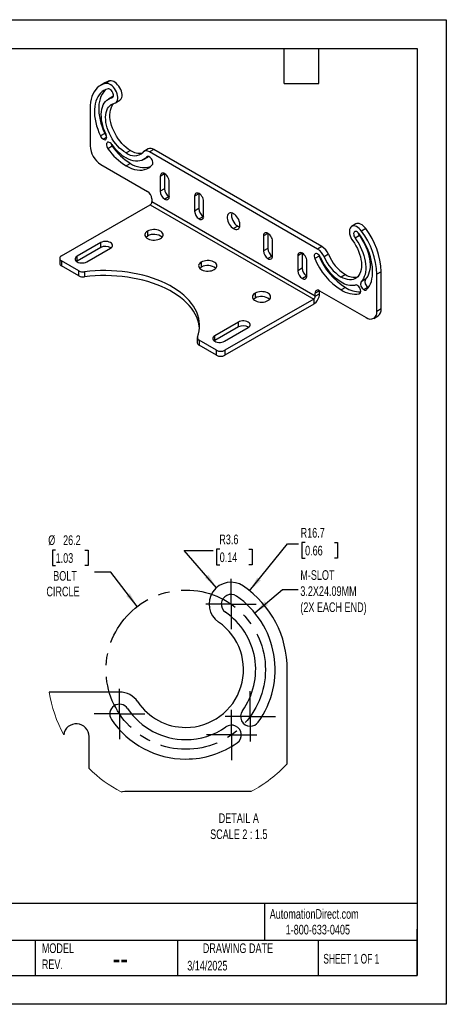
# Model space of a CAD drawing. Header units: millimetres. Extents: x 0 to 419, y 0 to 324.
# Tile 3 of 3: x 279 to 419, y 0 to 324. Entities that reach past the tile are written whole.
import ezdxf

# ---------------------------------------------------------------- set-up
doc = ezdxf.new("R2010")
doc.units = ezdxf.units.MM
doc.header["$LTSCALE"] = 1.5
doc.linetypes.add('CENTERX2', pattern=[20.32, 12.7, -2.54, 2.54, -2.54])
doc.layers.add('CENTER', color=40, linetype='CENTERX2')
doc.layers.add('DIMENSIONS', color=140, linetype='Continuous', lineweight=25)
doc.layers.add('TEXT', color=140, linetype='Continuous', lineweight=25)
doc.styles.add('SLDTEXTSTYLE0', font='TXT', dxfattribs={"width": 0.7})
doc.styles.add('SLDTEXTSTYLE1', font='TXT', dxfattribs={"width": 0.65})
doc.dimstyles.new('SLDDIMSTYLE4', dxfattribs={"dimtxt": 0.18, "dimasz": 4.953, "dimexe": 0, "dimexo": 0.0625, "dimgap": 0, "dimtad": 0, "dimtih": 1, "dimtoh": 1, "dimdec": 0, "dimrnd": 1e-09, "dimzin": 0, "dimdsep": 46, "dimtxsty": 'Standard', "dimsah": 1, "dimcen": 0.09, "dimadec": 0, "dimazin": 0, "dimtfac": 4.953, "dimtdec": 0, "dimtofl": 0, "dimtmove": 0, "dimatfit": 3, "dimfxl": 0, "dimfrac": 2, "dimtolj": 1, "dimtzin": 0, "dimarcsym": 0})
doc.dimstyles.new('SLDDIMSTYLE8', dxfattribs={"dimtxt": 3.237012, "dimasz": 4.953, "dimexe": 0, "dimexo": 0.0625, "dimgap": 0.809253, "dimtad": 0, "dimtih": 1, "dimtoh": 1, "dimdec": 1, "dimlfac": 0.5, "dimrnd": 1e-09, "dimzin": 12, "dimdsep": 46, "dimtxsty": 'SLDTEXTSTYLE0', "dimsah": 1, "dimcen": 0, "dimadec": 0, "dimazin": 3, "dimtfac": 1, "dimtdec": 1, "dimtofl": 0, "dimtmove": 0, "dimatfit": 3, "dimfxl": 0, "dimfrac": 2, "dimtolj": 1, "dimtzin": 12, "dimarcsym": 0})
doc.dimstyles.new('SLDDIMSTYLE9', dxfattribs={"dimtxt": 3.237012, "dimasz": 4.953, "dimexe": 0, "dimexo": 0.0625, "dimgap": 0.809253, "dimtad": 0, "dimtih": 1, "dimtoh": 1, "dimdec": 1, "dimlfac": 0.5, "dimrnd": 1e-09, "dimzin": 12, "dimdsep": 46, "dimtxsty": 'SLDTEXTSTYLE0', "dimsah": 1, "dimcen": 0, "dimadec": 0, "dimazin": 3, "dimtfac": 1, "dimtdec": 1, "dimtofl": 0, "dimtmove": 0, "dimatfit": 3, "dimfxl": 0, "dimfrac": 2, "dimtolj": 1, "dimtzin": 12, "dimarcsym": 0})

# ---------------------------------------------------------------- blocks, each defined once
blk = doc.blocks.new('_D_16')
at = {"layer": 'DIMENSIONS'}
for p, q in [((290.64, 149.43), (289.56, 149.43)), ((289.56, 149.43), (289.56, 144.29)), ((300.26, 149.43), (301.35, 149.43)), ((301.35, 149.43), (301.35, 144.29)), ((289.56, 144.29), (290.64, 144.29)), ((301.35, 144.29), (300.26, 144.29)), ((308.76, 142.16), (303.44, 142.16)), ((317.46, 130.84), (308.76, 142.16))]:
    blk.add_line(p, q, dxfattribs=at)
blk.add_solid([(317.46, 130.84), (315.04, 135.23), (313.84, 134.3)], dxfattribs=at)
at = {"layer": 'DIMENSIONS', "char_height": 3.175, "attachment_point": 1, "style": 'SLDTEXTSTYLE0'}
for s, insert in [('%%c', (288.2, 154.25)), ('26.2', (293.09, 154.25)), ('1.03', (290.64, 148.38)), ('BOLT', (289.85, 142.51)), ('CIRCLE', (287.61, 137.37))]:
    blk.add_mtext(s, dxfattribs=dict(at, insert=insert))
blk = doc.blocks.new('_D_17')
at = {"layer": 'DIMENSIONS'}
for p, q in [((343.57, 137.04), (332.89, 149.23)), ((332.89, 149.23), (342.42, 149.23)), ((344.59, 149.68), (343.5, 149.68)), ((343.5, 149.68), (343.5, 144.54)), ((354.21, 149.68), (355.3, 149.68)), ((355.3, 149.68), (355.3, 144.54)), ((343.5, 144.54), (344.59, 144.54)), ((355.3, 144.54), (354.21, 144.54))]:
    blk.add_line(p, q, dxfattribs=at)
blk.add_solid([(343.57, 137.04), (340.87, 141.27), (339.73, 140.27)], dxfattribs=at)
at = {"layer": 'DIMENSIONS', "char_height": 3.175, "attachment_point": 1, "style": 'SLDTEXTSTYLE0'}
for s, insert in [('R3.6', (344.46, 154.5)), ('0.14', (344.59, 148.63))]:
    blk.add_mtext(s, dxfattribs=dict(at, insert=insert))
blk = doc.blocks.new('_D_18')
at = {"layer": 'DIMENSIONS'}
for p, q in [((354.41, 136.05), (366.83, 151.42)), ((366.83, 151.42), (370.5, 151.42)), ((372.67, 151.87), (371.58, 151.87)), ((371.58, 151.87), (371.58, 146.73)), ((382.29, 151.87), (383.38, 151.87)), ((383.38, 151.87), (383.38, 146.73)), ((371.58, 146.73), (372.67, 146.73)), ((383.38, 146.73), (382.29, 146.73))]:
    blk.add_line(p, q, dxfattribs=at)
blk.add_solid([(354.41, 136.05), (358.12, 139.42), (356.93, 140.38)], dxfattribs=at)
at = {"layer": 'DIMENSIONS', "char_height": 3.175, "attachment_point": 1, "style": 'SLDTEXTSTYLE0'}
for s, insert in [('R16.7', (371.2, 156.69)), ('0.66', (372.67, 150.82))]:
    blk.add_mtext(s, dxfattribs=dict(at, insert=insert))
blk = doc.blocks.new('SW_CENTERMARKSYMBOL_21')
at = {"layer": 'CENTER', "color": 0}
for p, q in [((0, 5.08), (0, 8.28)), ((0, 0), (0, 5.08)), ((-5.08, 0), (-8.28, 0)), ((0, 0), (-5.08, 0)), ((0, 0), (0, -5.08)), ((0, 0), (5.08, 0)), ((5.08, 0), (8.28, 0)), ((0, -5.08), (0, -8.28))]:
    blk.add_line(p, q, dxfattribs=at)
blk = doc.blocks.new('SW_CENTERMARKSYMBOL_22')
at = {"layer": 'CENTER', "color": 0}
for p, q in [((0, 5.08), (0, 8.28)), ((0, 0), (0, 5.08)), ((-5.08, 0), (-8.28, 0)), ((0, 0), (-5.08, 0)), ((0, 0), (0, -5.08)), ((0, 0), (5.08, 0)), ((5.08, 0), (8.28, 0)), ((0, -5.08), (0, -8.28))]:
    blk.add_line(p, q, dxfattribs=at)
blk = doc.blocks.new('SW_CENTERMARKSYMBOL_23')
at = {"layer": 'CENTER', "color": 0}
for p, q in [((0, 5.08), (0, 8.28)), ((0, 0), (0, 5.08)), ((-5.08, 0), (-8.28, 0)), ((0, 0), (-5.08, 0)), ((0, 0), (0, -5.08)), ((0, 0), (5.08, 0)), ((5.08, 0), (8.28, 0)), ((0, -5.08), (0, -8.28))]:
    blk.add_line(p, q, dxfattribs=at)
blk = doc.blocks.new('SW_CENTERMARKSYMBOL_24')
at = {"layer": 'CENTER', "color": 0}
for p, q in [((0, 5.08), (0, 8.28)), ((0, 0), (0, 5.08)), ((-5.08, 0), (-8.28, 0)), ((0, 0), (-5.08, 0)), ((0, 0), (0, -5.08)), ((0, 0), (5.08, 0)), ((5.08, 0), (8.28, 0)), ((0, -5.08), (0, -8.28))]:
    blk.add_line(p, q, dxfattribs=at)

msp = doc.modelspace()

# ---------------------------------------------------------------- linework, layer by layer
at = {"color": 7, "linetype": 'Continuous'}
for p, q in [((0.003705, 323.854011), (419.103705, 323.854011)), ((419.103705, 323.854011), (419.103705, 0.004011)), ((419.103705, 0.004011), (0.003705, 0.004011))]:
    msp.add_line(p, q, dxfattribs=at)
for p, q in [((306.854008, 303.072556), (305.439794, 302.256147)), ((308.493811, 303.704127), (307.079597, 302.887719)), ((309.453796, 298.569101), (308.039583, 297.752693)), ((309.456862, 298.353909), (309.168789, 298.187608)), ((309.453796, 298.569101), (309.616963, 298.658095)), ((310.325814, 296.51602), (311.740028, 297.332428)), ((301.980432, 294.610139), (301.980432, 282.362027)), ((306.788418, 286.421011), (305.374205, 285.604603)), ((307.421484, 285.189472), (306.290113, 284.536345)), ((309.228786, 282.236304), (307.814573, 281.419896)), ((315.203329, 280.852402), (313.789115, 280.035994)), ((319.538648, 277.83357), (320.952862, 278.649978)), ((321.104501, 281.337191), (319.690288, 280.520783)), ((320.861563, 278.852146), (320.549558, 278.67203)), ((321.228455, 278.825112), (320.952862, 278.649978)), ((322.904355, 281.158962), (321.490141, 280.342554)), ((376.798768, 248.413563), (321.490141, 280.342554)), ((378.212981, 249.229971), (322.904355, 281.158962)), ((305.515966, 276.238303), (320.860183, 267.380275)), ((315.203329, 276.60639), (313.789115, 275.789981)), ((326.446327, 273.137146), (325.032113, 272.320738)), ((325.032113, 272.320738), (325.032113, 267.421493)), ((326.447946, 273.216274), (326.446327, 273.137146)), ((326.446327, 273.137146), (326.446327, 268.237901)), ((328.001962, 265.707036), (328.001962, 270.606281)), ((326.446327, 268.237901), (325.032113, 267.421493)), ((327.931251, 265.665937), (326.517037, 264.849529)), ((327.931251, 265.665937), (328.000342, 265.627909)), ((337.760035, 266.605881), (336.345822, 265.789473)), ((336.345822, 265.789473), (336.345822, 260.890228)), ((337.761655, 266.685009), (337.760035, 266.605881)), ((337.760035, 266.605881), (337.760035, 261.706636)), ((292.575912, 246.153133), (321.753542, 262.99702)), ((321.753542, 262.99702), (375.493657, 231.973512)), ((322.274397, 264.930785), (322.274397, 263.899167)), ((376.014512, 232.875659), (322.274397, 263.899167)), ((339.31567, 259.175771), (339.31567, 264.075016)), ((337.760035, 261.706636), (336.345822, 260.890228)), ((339.244959, 259.134672), (337.830746, 258.318264)), ((339.244959, 259.134672), (339.314051, 259.096644)), ((350.558668, 255.951225), (349.144454, 255.134816)), ((389.377308, 256.670865), (387.963095, 255.854457)), ((320.860183, 254.317214), (320.860183, 252.684132)), ((360.387452, 253.543351), (358.973239, 252.726943)), ((358.973239, 252.726943), (358.973239, 247.827698)), ((360.389072, 253.622479), (360.387452, 253.543351)), ((360.387452, 253.543351), (360.387452, 248.644107)), ((390.534334, 252.849095), (389.12012, 252.032687)), ((392.623525, 255.137077), (391.209312, 254.320669)), ((305.480611, 250.541327), (297.702436, 246.051082)), ((305.480611, 248.908245), (305.480611, 250.541327)), ((361.943087, 246.113241), (361.943087, 251.012486)), ((305.480611, 248.908245), (297.702436, 244.418)), ((300.884417, 244.214164), (308.662591, 248.704408)), ((360.387452, 248.644107), (358.973239, 247.827698)), ((371.701161, 247.012087), (370.286947, 246.195678)), ((370.286947, 246.195678), (370.286947, 241.296434)), ((371.70278, 247.091214), (371.701161, 247.012087)), ((371.701161, 247.012087), (371.701161, 242.112842)), ((378.212981, 249.229971), (376.798768, 248.413563)), ((380.329294, 246.702284), (378.91508, 245.885875)), ((291.990125, 245.336725), (291.990125, 243.703643)), ((298.263568, 241.236903), (292.575912, 244.520317)), ((292.575912, 244.520317), (292.575912, 242.887235)), ((297.702436, 244.418), (297.543612, 244.316082)), ((297.702436, 244.418), (297.702436, 246.051082)), ((338.537853, 244.112113), (338.537853, 242.479031)), ((361.872376, 246.072142), (360.458163, 245.255734)), ((361.872376, 246.072142), (361.941468, 246.034114)), ((373.256796, 239.581977), (373.256796, 244.481221)), ((377.272398, 246.107376), (375.858184, 245.290968)), ((298.263568, 239.603821), (292.575912, 242.887235)), ((298.263568, 239.603821), (298.263568, 241.236903)), ((300.101256, 240.924913), (300.101256, 239.291832)), ((371.701161, 242.112842), (370.286947, 241.296434)), ((385.914007, 240.031996), (384.499793, 239.215588)), ((397.72269, 240.972126), (396.308477, 240.155718)), ((396.308477, 227.907606), (396.308477, 240.155718)), ((397.72269, 228.724014), (397.72269, 240.972126)), ((373.186085, 239.540877), (371.771871, 238.724469)), ((373.186085, 239.540877), (373.255176, 239.502849)), ((392.4971, 238.476342), (391.082887, 237.659934)), ((356.215522, 233.907011), (356.215522, 232.27393)), ((377.428726, 234.723685), (376.014512, 233.907277)), ((376.014512, 232.875659), (376.014512, 233.907277)), ((376.014512, 232.875659), (377.428726, 233.692067)), ((377.428726, 234.72395), (392.772943, 225.865922)), ((377.428726, 233.692067), (377.428726, 234.723685)), ((385.914007, 235.785984), (384.499793, 234.969576)), ((390.749749, 233.860423), (390.474336, 233.70143)), ((393.413009, 235.874184), (391.998795, 235.057776)), ((393.413009, 235.874184), (393.529213, 235.814011)), ((375.493657, 231.973512), (346.316027, 215.129625)), ((375.493657, 230.34043), (346.316027, 213.496543)), ((375.493657, 231.973512), (375.493657, 230.34043)), ((397.72269, 228.724014), (396.308477, 227.907606)), ((350.735445, 224.416267), (342.95727, 219.926022)), ((350.735445, 222.783185), (350.735445, 224.416267)), ((395.27274, 225.618382), (396.686953, 226.43479)), ((350.735445, 222.783185), (342.95727, 218.292941)), ((346.139251, 218.089104), (353.917425, 222.579349)), ((337.214157, 219.229447), (337.214157, 217.596365)), ((343.4876, 215.129625), (337.799944, 218.413039)), ((337.799944, 218.413039), (337.799944, 216.779957)), ((342.95727, 218.292941), (342.798446, 218.191022)), ((342.95727, 218.292941), (342.95727, 219.926022)), ((343.4876, 213.496543), (337.799944, 216.779957)), ((343.4876, 213.496543), (343.4876, 215.129625)), ((346.316027, 215.129625), (346.316027, 213.496543)), ((366.823644, 80.068009), (366.823644, 110.068008)), ((311.641858, 102.708008), (288.531047, 102.708008)), ((301.623651, 77.53686), (301.623651, 88.068008)), ((366.754965, 79.107731), (366.823644, 80.068009)), ((313.423649, 70.068009), (355.09196, 70.068009))]:
    msp.add_line(p, q)
at = {"flags": 128}
for points in [[(307.079597, 302.887719), (306.319542, 302.666761), (305.607915, 302.34937), (304.94933, 301.937605), (304.348057, 301.434136), (303.807995, 300.842226), (303.332644, 300.165713), (302.925087, 299.408984), (302.587967, 298.576944), (302.323468, 297.674989), (302.133305, 296.708965), (302.018712, 295.685135), (301.980432, 294.610139)], [(309.972324, 296.379873), (310.314102, 296.509346), (310.601548, 296.733754), (310.825929, 297.046279), (310.980427, 297.437424), (311.060347, 297.895304), (311.06326, 298.406008), (310.989079, 298.954017), (310.840058, 299.522681), (310.620724, 300.094722), (310.337741, 300.652757), (309.999709, 301.179832), (309.616897, 301.659931), (309.200938, 302.078467), (308.76447, 302.422723), (308.320755, 302.682239), (307.883275, 302.849129), (307.465323, 302.918324), (307.079597, 302.887719)], [(311.740028, 297.332428), (312.015762, 297.550163), (312.240143, 297.862687), (312.39464, 298.253832), (312.47456, 298.711712), (312.477474, 299.222416), (312.403293, 299.770425), (312.254272, 300.33909), (312.034937, 300.91113), (311.751955, 301.469165), (311.413922, 301.99624), (311.031111, 302.476339), (310.615151, 302.894875), (310.178683, 303.239131), (309.734968, 303.498647), (309.297488, 303.665538), (308.879536, 303.734732), (308.493811, 303.704127)], [(307.883132, 301.079984), (307.187186, 300.875555), (306.537672, 300.579113), (305.93916, 300.192743), (305.395859, 299.719164), (304.911591, 299.161705), (304.48976, 298.524287), (304.133335, 297.811394), (303.844822, 297.02804), (303.62625, 296.179734), (303.479156, 295.272442), (303.404576, 294.312546), (303.403033, 293.306797), (303.474538, 292.262269), (303.618589, 291.186308), (303.834172, 290.086482), (304.119772, 288.970526), (304.473378, 287.846289), (304.892505, 286.721678), (305.374205, 285.604603)], [(307.180904, 300.873212), (306.810073, 300.535572), (306.325804, 299.978113), (305.903974, 299.340695), (305.547549, 298.627802), (305.259036, 297.844448), (305.040464, 296.996142), (304.89337, 296.08885), (304.818789, 295.128954), (304.817246, 294.123205), (304.888752, 293.078677), (305.032803, 292.002716), (305.248386, 290.90289), (305.533985, 289.786934), (305.887592, 288.662697), (306.306719, 287.538086), (306.788418, 286.421011)], [(307.206022, 286.081018), (306.788019, 287.058239), (306.431515, 288.041916), (306.139642, 289.023407), (305.914964, 289.994091), (305.759454, 290.945442), (305.674479, 291.869101), (305.660786, 292.756957), (305.718493, 293.601209), (305.847095, 294.394441), (306.045461, 295.129686), (306.31185, 295.800484), (306.643921, 296.400944), (307.038757, 296.925791), (307.49289, 297.370414), (308.002331, 297.730908), (308.562604, 298.004106), (309.168789, 298.187608)], [(309.168789, 298.187608), (309.387847, 298.289906), (309.548169, 298.483788), (309.638829, 298.756042), (309.653649, 299.088112), (309.591619, 299.457371), (309.456966, 299.838652), (309.258867, 300.205973), (309.010821, 300.5343), (308.729733, 300.80126), (308.434758, 300.98866), (308.145998, 301.083727), (307.883132, 301.079984)], [(313.789115, 280.035994), (313.080258, 280.488518), (312.379316, 281.022609), (311.694117, 281.632303), (311.032311, 282.310791), (310.401289, 283.050497), (309.808096, 283.843161), (309.259358, 284.679933), (308.761201, 285.551468), (308.319188, 286.448034), (307.938254, 287.35962), (307.622653, 288.276047), (307.37591, 289.187082), (307.20078, 290.082551), (307.099218, 290.952456), (307.072358, 291.787082), (307.1205, 292.57711), (307.243107, 293.313718), (307.43881, 293.98868), (307.705423, 294.594461), (308.039969, 295.124295), (308.438712, 295.572265), (308.897201, 295.933371), (309.410314, 296.203579), (309.972324, 296.379873)], [(315.203329, 280.852402), (314.494472, 281.304926), (313.79353, 281.839017), (313.10833, 282.448711), (312.446524, 283.127199), (311.815502, 283.866905), (311.22231, 284.659569), (310.673572, 285.496341), (310.175414, 286.367876), (309.733401, 287.264442), (309.352467, 288.176029), (309.036867, 289.092456), (308.790124, 290.00349), (308.614994, 290.898959), (308.513431, 291.768864), (308.486571, 292.60349), (308.534714, 293.393518), (308.657321, 294.130126), (308.853023, 294.805088), (309.119636, 295.410869), (309.454182, 295.940703), (309.799522, 296.337141)], [(306.290113, 284.536345), (306.597088, 284.408143), (306.881032, 284.387579), (307.12064, 284.476198), (307.297936, 284.667349), (307.399618, 284.946693), (307.418057, 285.293269), (307.35187, 285.681076), (307.206022, 286.081018)], [(309.115154, 282.807267), (308.853378, 283.116313), (308.565127, 283.357025), (308.270042, 283.512998), (307.988234, 283.573604), (307.738908, 283.534711), (307.539054, 283.398971), (307.402293, 283.175633), (307.337944, 282.879918), (307.350393, 282.531979), (307.438791, 282.155526), (307.597114, 281.776216), (307.814573, 281.419896)], [(320.549558, 278.67203), (320.074161, 278.206542), (319.538258, 277.833344), (318.947009, 277.556028), (318.306105, 277.377263), (317.621717, 277.298771), (316.900433, 277.321307), (316.149196, 277.444654), (315.37524, 277.667624), (314.586013, 277.988072), (313.789115, 278.402912)], [(322.430725, 276.133984), (322.561403, 276.364401), (322.619076, 276.665597), (322.599814, 277.017046), (322.50493, 277.394798), (322.34089, 277.773109), (322.118873, 278.126199), (321.854008, 278.430004), (321.564347, 278.663821), (321.269629, 278.811715), (320.989938, 278.863609), (320.744335, 278.815965), (320.549558, 278.67203)], [(313.789115, 275.789981), (314.715413, 275.302997), (315.63434, 274.915399), (316.538584, 274.630273), (317.42095, 274.449886), (318.274417, 274.375674), (319.092193, 274.408227), (319.867771, 274.547288), (320.594981, 274.791748), (321.268034, 275.139664), (321.881576, 275.588265), (322.430725, 276.133984)], [(328.001962, 270.606281), (327.964732, 271.009338), (327.854908, 271.435169), (327.677998, 271.862421), (327.442873, 272.269671), (327.161322, 272.636495), (326.847464, 272.944502), (326.517037, 273.178245), (326.186611, 273.326004), (325.872753, 273.38037), (325.591202, 273.338617), (325.356077, 273.202838), (325.179167, 272.979842), (325.069343, 272.68081), (325.032113, 272.320738)], [(339.31567, 264.075016), (339.27844, 264.478073), (339.168616, 264.903904), (338.991706, 265.331157), (338.756581, 265.738406), (338.47503, 266.105231), (338.161173, 266.413237), (337.830746, 266.64698), (337.500319, 266.79474), (337.186461, 266.849106), (336.904911, 266.807352), (336.669785, 266.671573), (336.492875, 266.448577), (336.383052, 266.149545), (336.345822, 265.789473)], [(349.144454, 260.034061), (348.754663, 260.217374), (348.378145, 260.311025), (348.027723, 260.311825), (347.71533, 260.219748), (347.451604, 260.037928), (347.245526, 259.772557), (347.104114, 259.432673), (347.032183, 259.02985), (347.032183, 258.577804), (347.104114, 258.091931), (347.245526, 257.588776), (347.451604, 257.085473), (347.71533, 256.599162), (348.027723, 256.146403), (348.378145, 255.742615), (348.754663, 255.401548), (349.144454, 255.134816)], [(349.144454, 255.134816), (349.534246, 254.951504), (349.910764, 254.857853), (350.261186, 254.857053), (350.573579, 254.94913), (350.837305, 255.13095), (351.043383, 255.39632), (351.184795, 255.736204), (351.256726, 256.139028), (351.256726, 256.591073), (351.184795, 257.076946), (351.043383, 257.580102), (350.837305, 258.083405), (350.573579, 258.569716), (350.261186, 259.022475), (349.910764, 259.426263), (349.534246, 259.76733), (349.144454, 260.034061)], [(350.558668, 255.951225), (350.94846, 255.767912), (351.17436, 255.70124)], [(391.209312, 254.320669), (390.823586, 254.796622), (390.405634, 255.209986), (389.968154, 255.548199), (389.524439, 255.800985), (389.087971, 255.960665), (388.672012, 256.022385), (388.2892, 255.98427), (387.951168, 255.84748), (387.668185, 255.616169), (387.448851, 255.297367), (387.299829, 254.900759), (387.225649, 254.438397), (387.228562, 253.924329), (387.308482, 253.374175), (387.462979, 252.804651), (387.68736, 252.233062), (387.974807, 251.676776), (388.316585, 251.152693)], [(392.623525, 255.137077), (392.2378, 255.61303), (391.819848, 256.026394), (391.382368, 256.364607), (390.938653, 256.617393), (390.502185, 256.777073), (390.086225, 256.838793), (389.703414, 256.800679), (389.377308, 256.670865)], [(320.860183, 254.317214), (320.506511, 254.071341), (320.237122, 253.792138), (320.061189, 253.489113), (319.984705, 253.172585), (320.010272, 252.853334), (320.137022, 252.542231), (320.360636, 252.24987), (320.673502, 251.986207), (321.064963, 251.760221), (321.52169, 251.579607), (322.028129, 251.450517), (322.567034, 251.377347), (323.120054, 251.362587), (323.668355, 251.40674), (324.193267, 251.508304), (324.676913, 251.663819), (325.102824, 251.86799)], [(320.335875, 252.276061), (320.506511, 252.438259), (320.860183, 252.684132)], [(325.102824, 251.86799), (325.456496, 252.113863), (325.725885, 252.393066), (325.901818, 252.696091), (325.978302, 253.012618), (325.952735, 253.33187), (325.825985, 253.642973), (325.602371, 253.935334), (325.289505, 254.198997), (324.898044, 254.424983), (324.441317, 254.605596), (323.934878, 254.734686), (323.395973, 254.807857), (322.842953, 254.822617), (322.294652, 254.778463), (321.769741, 254.6769), (321.286094, 254.521385), (320.860183, 254.317214)], [(361.943087, 251.012486), (361.905857, 251.415543), (361.796033, 251.841375), (361.619123, 252.268627), (361.383998, 252.675876), (361.102447, 253.042701), (360.78859, 253.350707), (360.458163, 253.584451), (360.127736, 253.73221), (359.813878, 253.786576), (359.532328, 253.744822), (359.297202, 253.609043), (359.120292, 253.386047), (359.010469, 253.087015), (358.973239, 252.726943)], [(390.405777, 253.440676), (390.142911, 253.747917), (389.854151, 253.986244), (389.559176, 254.139416), (389.278088, 254.196994), (389.030042, 254.155054), (388.831942, 254.016454), (388.69729, 253.790639), (388.63526, 253.492999), (388.65008, 253.143818), (388.74074, 252.76689), (388.901062, 252.387904), (389.12012, 252.032687)], [(392.914704, 235.068549), (393.396404, 235.629465), (393.815531, 236.270162), (394.169137, 236.986134), (394.454737, 237.772344), (394.67032, 238.623263), (394.814371, 239.532906), (394.885876, 240.494876), (394.884333, 241.502406), (394.809752, 242.548411), (394.662659, 243.625534), (394.444087, 244.726198), (394.155574, 245.842662), (393.799148, 246.967075), (393.377318, 248.091527), (392.89305, 249.208111), (392.349749, 250.308972), (391.751237, 251.386369), (391.101723, 252.432723), (390.405777, 253.440676)], [(390.534334, 252.849095), (391.140518, 251.965707), (391.700791, 251.045631), (392.210232, 250.09695), (392.664365, 249.127996), (393.059201, 248.147281), (393.391272, 247.16342), (393.657661, 246.185056), (393.856028, 245.220782), (393.984629, 244.279069), (394.042337, 243.368189), (394.028643, 242.496145), (393.943668, 241.670595), (393.788159, 240.898792), (393.563481, 240.187515), (393.271608, 239.543013), (392.915104, 238.970947), (392.4971, 238.476342)], [(308.662591, 248.704408), (308.97673, 248.931812), (309.195338, 249.193869), (309.307453, 249.477437), (309.307453, 249.768298), (309.195338, 250.051866), (308.97673, 250.313922), (308.662591, 250.541327), (308.268673, 250.722675), (307.814729, 250.848875), (307.323521, 250.913598), (306.819681, 250.913598), (306.328473, 250.848875), (305.874529, 250.722675), (305.480611, 250.541327)], [(388.316585, 251.152693), (388.878595, 250.327518), (389.391708, 249.464881), (389.850197, 248.574416), (390.24894, 247.666066), (390.583486, 246.749973), (390.850099, 245.836368), (391.045802, 244.935452), (391.168409, 244.057285), (391.216551, 243.211673), (391.189691, 242.408059), (391.088129, 241.655415), (390.912998, 240.962148), (390.666255, 240.335996), (390.350655, 239.783954), (389.969721, 239.312184), (389.527708, 238.925956), (389.029551, 238.629581), (388.480812, 238.426369), (387.88762, 238.31859), (387.256598, 238.307446), (386.594792, 238.393063), (385.909593, 238.574484), (385.208651, 238.849683), (384.499793, 239.215588)], [(389.12012, 252.032687), (389.726305, 251.149299), (390.286578, 250.229223), (390.796019, 249.280542), (391.250152, 248.311588), (391.644988, 247.330873), (391.977059, 246.347012), (392.243447, 245.368648), (392.441814, 244.404374), (392.570416, 243.462661), (392.628123, 242.551781), (392.614429, 241.679736), (392.529455, 240.854187), (392.373945, 240.082384), (392.149267, 239.371107), (391.857394, 238.726605), (391.50089, 238.154539), (391.082887, 237.659934)], [(373.256796, 244.481221), (373.219566, 244.884278), (373.109742, 245.31011), (372.932832, 245.737362), (372.697707, 246.144611), (372.416156, 246.511436), (372.102298, 246.819442), (371.771871, 247.053186), (371.441445, 247.200945), (371.127587, 247.255311), (370.846036, 247.213558), (370.610911, 247.077778), (370.434001, 246.854782), (370.324177, 246.555751), (370.286947, 246.195678)], [(377.739351, 245.657065), (377.544574, 246.025885), (377.298971, 246.357096), (377.01928, 246.628126), (376.724562, 246.820506), (376.434901, 246.921125), (376.170036, 246.923126), (375.948019, 246.826372), (375.783979, 246.637458), (375.689095, 246.369257), (375.669833, 246.040047), (375.727506, 245.672262), (375.858184, 245.290968)], [(377.13163, 246.5305), (377.14172, 246.48867), (377.272398, 246.107376)], [(297.702436, 246.051082), (297.388297, 245.823678), (297.169689, 245.561621), (297.057574, 245.278053), (297.057574, 244.987192), (297.169689, 244.703624), (297.388297, 244.441568), (297.702436, 244.214164), (298.096354, 244.032815), (298.550298, 243.906615), (299.041506, 243.841893), (299.545346, 243.841893), (300.036554, 243.906615), (300.490499, 244.032815), (300.884417, 244.214164)], [(338.537853, 244.112113), (338.184181, 243.866239), (337.914791, 243.587036), (337.738859, 243.284011), (337.662374, 242.967484), (337.687942, 242.648233), (337.814691, 242.337129), (338.038306, 242.044768), (338.351171, 241.781105), (338.742633, 241.555119), (339.19936, 241.374506), (339.705799, 241.245416), (340.244704, 241.172245), (340.797723, 241.157485), (341.346025, 241.201639), (341.870936, 241.303203), (342.354582, 241.458718), (342.780493, 241.662888)], [(342.780493, 241.662888), (343.134165, 241.908762), (343.403555, 242.187965), (343.579487, 242.490989), (343.655972, 242.807517), (343.630404, 243.126768), (343.503655, 243.437872), (343.28004, 243.730233), (342.967175, 243.993896), (342.575713, 244.219882), (342.118986, 244.400495), (341.612547, 244.529585), (341.073642, 244.602756), (340.520623, 244.617516), (339.972321, 244.573362), (339.44741, 244.471798), (338.963764, 244.316283), (338.537853, 244.112113)], [(337.259504, 219.473914), (337.587204, 220.485825), (337.814385, 221.50688), (337.940308, 222.533753), (337.964563, 223.563101), (337.887071, 224.591571), (337.708085, 225.615816), (337.428187, 226.632499), (337.048288, 227.63831), (336.569626, 228.629974), (335.993759, 229.604261), (335.322563, 230.558), (334.558223, 231.488084), (333.703227, 232.391485), (332.760361, 233.265261), (331.732694, 234.106567), (330.623573, 234.912664), (329.436609, 235.680926), (328.175668, 236.408852), (326.844854, 237.094072), (325.448502, 237.734354), (323.991159, 238.327614), (322.477571, 238.871919), (320.912664, 239.365497), (319.301537, 239.806741), (317.649434, 240.194214), (315.961736, 240.526655), (314.243938, 240.802981), (312.501633, 241.022292), (310.740496, 241.183873), (308.96626, 241.2872), (307.184704, 241.331935), (305.401628, 241.317933), (303.622839, 241.245239), (301.854129, 241.11409), (300.101256, 240.924913)], [(337.936021, 222.477165), (337.887071, 222.95849), (337.708085, 223.982734), (337.428187, 224.999417), (337.048288, 226.005228), (336.569626, 226.996892), (335.993759, 227.971179), (335.322563, 228.924918), (334.558223, 229.855002), (333.703227, 230.758403), (332.760361, 231.632179), (331.732694, 232.473486), (330.623573, 233.279582), (329.436609, 234.047845), (328.175668, 234.775771), (326.844854, 235.46099), (325.448502, 236.101272), (323.991159, 236.694532), (322.477571, 237.238837), (320.912664, 237.732415), (319.301537, 238.173659), (317.649434, 238.561133), (315.961736, 238.893573), (314.243938, 239.169899), (312.501633, 239.38921), (310.740496, 239.550792), (308.96626, 239.654119), (307.184704, 239.698854), (305.401628, 239.684851), (303.622839, 239.612157), (301.854129, 239.481009), (300.101256, 239.291832)], [(338.013545, 242.07096), (338.184181, 242.233158), (338.537853, 242.479031)], [(390.474336, 233.70143), (390.691795, 233.806677), (390.850118, 234.003192), (390.938516, 234.277582), (390.950965, 234.611149), (390.886616, 234.981159), (390.749855, 235.362398), (390.550001, 235.728884), (390.300675, 236.055643), (390.018867, 236.320406), (389.723782, 236.50513), (389.43553, 236.597227), (389.173755, 236.59042)], [(356.215522, 233.907011), (355.86185, 233.661138), (355.592461, 233.381935), (355.416528, 233.07891), (355.340044, 232.762383), (355.365611, 232.443131), (355.492361, 232.132028), (355.715975, 231.839667), (356.028841, 231.576004), (356.420302, 231.350018), (356.877029, 231.169405), (357.383468, 231.040315), (357.922374, 230.967144), (358.475393, 230.952384), (359.023694, 230.996538), (359.548606, 231.098101), (360.032252, 231.253616), (360.458163, 231.457787)], [(360.458163, 231.457787), (360.811835, 231.70366), (361.081224, 231.982863), (361.257157, 232.285888), (361.333642, 232.602416), (361.308074, 232.921667), (361.181325, 233.23277), (360.95771, 233.525131), (360.644844, 233.788794), (360.253383, 234.01478), (359.796656, 234.195393), (359.290217, 234.324484), (358.751312, 234.397654), (358.198292, 234.412414), (357.649991, 234.368261), (357.12508, 234.266697), (356.641433, 234.111182), (356.215522, 233.907011)], [(355.691214, 231.865858), (355.86185, 232.028056), (356.215522, 232.27393)], [(353.917425, 222.579349), (354.231564, 222.806753), (354.450172, 223.068809), (354.562287, 223.352377), (354.562287, 223.643238), (354.450172, 223.926806), (354.231564, 224.188863), (353.917425, 224.416267), (353.523507, 224.597616), (353.069563, 224.723815), (352.578355, 224.788538), (352.074515, 224.788538), (351.583307, 224.723815), (351.129363, 224.597616), (350.735445, 224.416267)], [(342.95727, 219.926022), (342.643131, 219.698618), (342.424523, 219.436562), (342.312408, 219.152994), (342.312408, 218.862133), (342.424523, 218.578565), (342.643131, 218.316508), (342.95727, 218.089104), (343.351188, 217.907755), (343.805132, 217.781556), (344.29634, 217.716833), (344.80018, 217.716833), (345.291388, 217.781556), (345.745333, 217.907755), (346.139251, 218.089104)], [(312.168286, 69.847056), (312.64329, 69.991149), (313.423649, 70.068009)]]:
    msp.add_lwpolyline(points, dxfattribs=at)
for centre, radius, start, end in [((309.699112, 298.130135), 5.702819, 102.20158651, 119.92688503), ((307.580357, 286.569353), 2.407873, 203.61974914, 237.598841), ((309.178957, 287.507483), 2.625852, 204.4412304, 226.5007132), ((309.626757, 282.694152), 7.653534, 182.48712819, 237.51287196), ((311.354073, 283.783796), 2.628988, 193.50013892, 216.05961519), ((321.901067, 291.693641), 15.570717, 214.79979735, 238.6023364), ((325.572519, 293.595408), 19.903438, 214.79979735, 238.6023364), ((324.158306, 292.779), 19.903438, 214.79979735, 238.6023364), ((316.450278, 283.442862), 4.323024, 232.00600335, 312.5532124), ((318.148381, 285.276948), 5.315067, 236.35159295, 281.33379873), ((320.480959, 279.070164), 1.624015, 51.58069353, 132.97852222), ((321.857836, 279.767712), 1.740913, 53.04896923, 115.64057234), ((319.652538, 283.094457), 7.86705, 235.55951709, 285.92841189), ((319.203965, 264.791063), 3.07361, 2.60547849, 57.39452166), ((328.256067, 267.568201), 3.22729, 182.60547849, 237.39452166), ((329.670281, 268.384609), 3.22729, 182.60547849, 237.39452166), ((327.096705, 265.560189), 0.917089, 230.79671476, 9.21403699), ((321.143557, 263.950627), 1.13201, 302.60547834, 357.39452151), ((339.569775, 261.036936), 3.22729, 182.60547849, 237.39452166), ((340.983989, 261.853344), 3.22729, 182.60547849, 237.39452166), ((338.410414, 259.028924), 0.917089, 230.79671476, 9.21403699), ((352.743406, 259.616675), 4.267154, 171.00215655, 239.20356344), ((322.951202, 249.063737), 4.180864, 50.20503099, 120.0092947), ((392.655724, 254.408367), 2.632798, 193.51315723, 216.31677896), ((371.072963, 239.071606), 25.258789, 2.45990138, 37.13629616), ((372.487177, 239.888014), 25.258789, 2.45990138, 37.13629616), ((292.885766, 245.336725), 0.873231, 110.7834208, 249.2165792), ((307.061607, 245.926615), 3.374858, 58.57065218, 117.93457359), ((362.197192, 247.974406), 3.22729, 182.60547849, 237.39452166), ((363.611406, 248.790814), 3.22729, 182.60547849, 237.39452166), ((373.864986, 243.80746), 5.461067, 22.3700904, 57.50557301), ((375.2792, 244.623869), 5.461067, 22.3700904, 57.50557301), ((393.679692, 252.206885), 14.440699, 202.40720444, 237.46845896), ((292.99104, 243.803456), 1.005879, 185.69479925, 245.62534171), ((340.628872, 238.858636), 4.180864, 50.20503099, 120.0092947), ((361.037831, 245.966394), 0.917089, 230.79671476, 9.21403699), ((396.301475, 253.628861), 22.078238, 202.18832337, 237.68734003), ((397.715689, 254.445269), 22.078238, 202.18832337, 237.68734003), ((393.835733, 252.266421), 17.400492, 202.32360565, 237.55205776), ((392.265479, 251.390477), 14.440699, 202.40720444, 237.46845896), ((299.667535, 243.938395), 3.044534, 242.53907422, 278.19015778), ((373.510901, 241.443141), 3.22729, 182.60547849, 237.39452166), ((374.925115, 242.259549), 3.22729, 182.60547849, 237.39452166), ((388.864399, 244.483612), 5.340571, 236.46483164, 281.22056004), ((299.667535, 242.305314), 3.044534, 242.53907422, 278.19015778), ((372.351539, 239.435129), 0.917089, 230.79671476, 9.21403699), ((388.106755, 243.069648), 6.566497, 236.68116172, 279.35154648), ((392.922844, 236.845293), 2.012233, 156.11862824, 242.66351077), ((394.337057, 237.661701), 2.012233, 156.11862824, 242.66351077), ((373.227453, 233.883248), 4.20562, 302.60547834, 357.39452151), ((376.876661, 234.047131), 0.873418, 50.79671476, 189.21403699), ((389.110431, 241.983574), 8.393697, 236.68116172, 279.35154648), ((390.716472, 243.275848), 8.897288, 237.33220441, 271.51130219), ((392.449996, 235.637421), 0.734554, 232.10253217, 309.24518636), ((358.306542, 228.653534), 4.180864, 50.20503099, 120.0092947), ((374.883672, 232.927118), 1.13201, 302.60547834, 357.39452151), ((394.143184, 227.575149), 2.190666, 231.28179344, 8.72895831), ((395.243805, 228.466645), 2.49221, 305.38471063, 5.92746977), ((352.316441, 219.801556), 3.374858, 58.57065218, 117.93457359), ((338.175504, 217.667787), 0.963996, 184.24891975, 247.07122121), ((338.125921, 219.247196), 0.895589, 165.33605622, 248.65510638), ((344.901814, 217.859047), 3.074044, 242.60967224, 297.39032776), ((344.901814, 216.225965), 3.074044, 242.60967224, 297.39032776), ((348.310103, 131.628008), 7.2, 55.3762515, 235.37624395), ((333.423709, 110.068047), 33.399935, 359.99993274, 55.37627899), ((348.3101, 131.62801), 3.2, 55.37620953, 235.37630232), ((333.423658, 110.068009), 29.399996, 324.05261711, 55.3762452), ((333.423652, 110.068009), 23, 324.05262027, 55.37622941), ((333.423649, 110.068009), 19.000001, 270.0000107, 55.37621899), ((311.641851, 95.507986), 7.200022, 33.7607749, 89.99995021), ((311.641858, 95.508008), 3.2, 33.76068915, 213.7606657), ((333.423651, 110.068014), 23.000006, 213.76068631, 270.00000257), ((333.423651, 110.068002), 18.999994, 213.7606696, 270.00000576), ((354.634031, 94.687508), 3.2, 144.05260949, 270.0000324), ((297.437056, 88.081413), 4.186616, 359.81654673, 172.19779741), ((333.423661, 110.068031), 29.400023, 213.76070133, 269.99998358), ((333.423646, 110.068027), 23.000019, 270.00001702, 305.08427478), ((348.482912, 88.628356), 3.2, 305.08427101, 125.0842983), ((354.634029, 94.687517), 3.200008, 270.00006018, 324.05254556), ((333.42365, 110.068013), 29.400006, 270.00000428, 305.08428535)]:
    msp.add_arc(centre, radius, start, end)
at = {"color": 7, "linetype": 'Continuous', "lineweight": 18}
for centre, radius, start, end in [((333.423646, 110.067998), 45.491921, 189.31062093, 208.0871525), ((333.423781, 110.067821), 45.491702, 298.44471551, 317.11213874), ((333.423678, 110.068052), 45.491979, 225.65117429, 242.14511184)]:
    msp.add_arc(centre, radius, start, end, dxfattribs=at)
at = {"layer": 'CENTER'}
msp.add_circle((333.423651, 110.068008), 26.2, dxfattribs=at)
at = {"layer": 'TEXT'}
for p, q in [((9.525, 314.325), (409.575, 314.325)), ((365.76, 302.895), (365.76, 314.325)), ((377.19, 302.895), (377.19, 314.325)), ((409.575, 314.325), (409.575, 9.525)), ((365.76, 302.895), (377.19, 302.895)), ((409.575, 33.189162), (9.525, 33.189162)), ((359.363066, 33.189162), (359.363066, 20.955)), ((409.575, 9.525), (409.575, 24.765)), ((409.575, 20.955), (9.525, 20.955)), ((283.951001, 20.955), (283.951001, 9.525)), ((330.698269, 20.955), (330.698269, 9.525)), ((377.023124, 20.955), (377.023124, 9.525)), ((9.525, 9.525), (409.575, 9.525))]:
    msp.add_line(p, q, dxfattribs=at)

# ---------------------------------------------------------------- block references
at = {"layer": 'CENTER'}
for name, p in [('SW_CENTERMARKSYMBOL_24', (348.310099, 131.628006)), ('SW_CENTERMARKSYMBOL_21', (311.641858, 95.508008)), ('SW_CENTERMARKSYMBOL_23', (354.634032, 94.687509)), ('SW_CENTERMARKSYMBOL_22', (348.482908, 88.628355))]:
    msp.add_blockref(name, p, dxfattribs=at)

# ---------------------------------------------------------------- texts
at = {"color": 179, "linetype": 'Continuous', "lineweight": 18, "char_height": 3.175, "attachment_point": 1, "style": 'SLDTEXTSTYLE0'}
for s, insert in [('AutomationDirect.com', (361.042438, 31.314797)), ('1-800-633-0405', (366.28737, 26.155536))]:
    msp.add_mtext(s, dxfattribs=dict(at, insert=insert))
at = {"layer": 'DIMENSIONS', "char_height": 3.175, "style": 'SLDTEXTSTYLE0'}
for s, insert, attachment_point in [('M-SLOT^J3.2X24.09MM^J(2X EACH END)', (371.107517, 142.787558), 1), ('DETAIL A^JSCALE 2 : 1.5', (350.868466, 62.83069), 2)]:
    msp.add_mtext(s, dxfattribs=dict(at, insert=insert, attachment_point=attachment_point))
at = {"layer": 'TEXT'}
for s, insert, char_height, attachment_point, style in [('MODEL ^JREV.', (286.100511, 20.045991), 3.175, 1, 'SLDTEXTSTYLE0'), ('DRAWING DATE', (350.587963, 20.045991), 3.175, 2, 'SLDTEXTSTYLE0'), ('SHEET 1 OF 1', (378.661929, 16.577236), 3.175, 1, 'SLDTEXTSTYLE1'), ('--', (309.446907, 19.101393), 7.9375, 1, 'SLDTEXTSTYLE0'), ('3/14/2025', (333.919213, 14.305171), 3.175, 1, 'SLDTEXTSTYLE0')]:
    msp.add_mtext(s, dxfattribs=dict(at, insert=insert, char_height=char_height, attachment_point=attachment_point, style=style))

# ---------------------------------------------------------------- dimensions: what is measured, and where the dimension line sits
at = {"layer": 'DIMENSIONS'}
for center, mpoint, picture, middle in [((333.423651, 110.068008), (354.412542, 136.049279), '_D_18', (377.480271, 151.416697)), ((348.310101, 131.628008), (343.565311, 137.043445), '_D_17', (349.399781, 149.226218))]:
    dim = msp.add_radius_dim(center=center, mpoint=mpoint, dimstyle='SLDDIMSTYLE9', dxfattribs=at)
    dim.commit()
    dim.dimension.update_dxf_attribs({"geometry": picture, "text_midpoint": middle, "dimtype": 164})
dim = msp.add_diameter_dim_2p(p1=(349.389159, 89.294406), p2=(317.458143, 130.84161), text='<>\\PBOLT\\PCIRCLE', dimstyle='SLDDIMSTYLE8', dxfattribs=at)
dim.commit()
dim.dimension.update_dxf_attribs({"geometry": '_D_16', "text_midpoint": (295.453996, 143.834086), "dimtype": 163})

# ---------------------------------------------------------------- leaders
msp.add_leader([(356.127515, 128.746728), (365.28697, 136.384855), (370.341811, 136.384855)], dimstyle='SLDDIMSTYLE4', dxfattribs=at)

doc.saveas('drawing.dxf')
